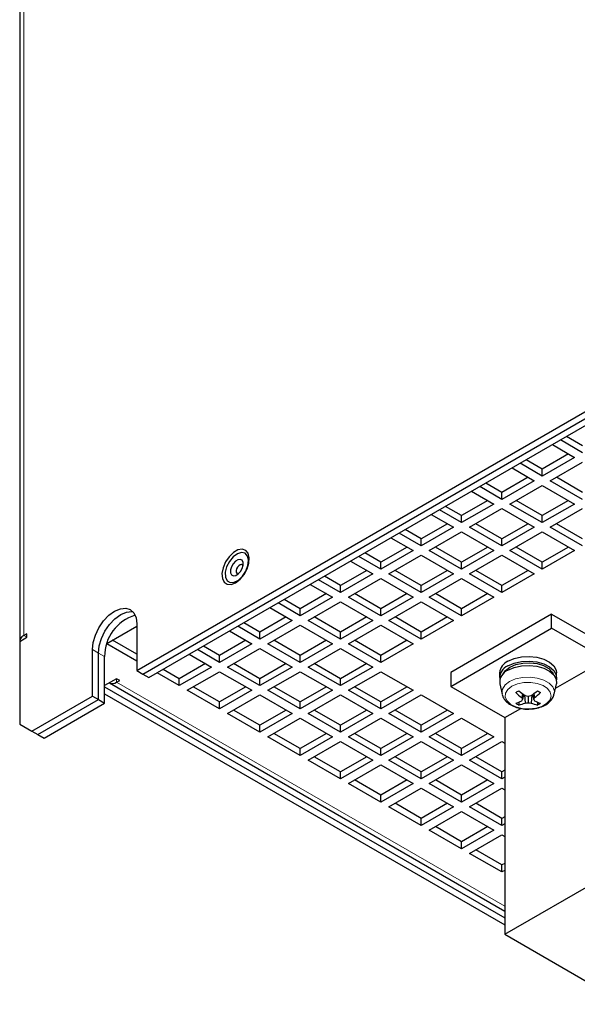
# Model space of a CAD drawing. Header units: millimetres. Extents: x 5 to 418, y 2 to 292.
# Tile 12 of 16: x 323 to 349, y 105 to 152. Entities that reach past the tile are written whole.
import ezdxf

# ---------------------------------------------------------------- set-up
doc = ezdxf.new("R2010")
doc.units = ezdxf.units.MM

msp = doc.modelspace()

# ---------------------------------------------------------------- linework, layer by layer
at = {"color": 7, "linetype": 'Continuous', "lineweight": 25}
for p, q in [((322.7371, 170.3545), (322.7371, 122.4507)), ((328.2121, 121.0893), (354.4222, 136.2201)), ((328.495, 120.926), (354.7051, 136.0568)), ((328.7778, 120.7627), (354.9879, 135.8935)), ((347.6346, 131.6485), (348.6711, 131.0502)), ((349.0482, 131.2679), (348.0118, 131.8663)), ((349.0482, 131.5946), (348.2947, 132.0296)), ((348.3882, 131.2135), (347.1626, 130.506)), ((347.1626, 130.1794), (346.1262, 130.7777)), ((347.1626, 130.506), (346.409, 130.941)), ((348.6711, 131.0502), (347.1626, 130.1794)), ((347.5397, 129.9617), (349.0482, 130.8325)), ((345.749, 130.56), (346.7855, 129.9617)), ((347.1626, 130.1794), (347.1626, 130.506)), ((345.277, 129.4175), (344.5234, 129.8525)), ((346.5026, 130.125), (345.277, 129.4175)), ((346.7855, 129.9617), (345.277, 129.0909)), ((349.0482, 129.0909), (347.5397, 129.9617)), ((349.0482, 129.4175), (347.8226, 130.125)), ((343.8634, 129.4715), (344.8998, 128.8731)), ((345.277, 129.0909), (344.2405, 129.6892)), ((345.277, 129.0909), (345.277, 129.4175)), ((345.6541, 128.8731), (347.1626, 129.744)), ((347.1626, 129.744), (348.6711, 128.8731)), ((344.617, 129.0365), (343.3913, 128.3289)), ((344.8998, 128.8731), (343.3913, 128.0023)), ((347.1626, 128.0023), (345.6541, 128.8731)), ((347.1626, 128.3289), (345.937, 129.0365)), ((348.3882, 129.0365), (347.1626, 128.3289)), ((348.6711, 128.8731), (347.1626, 128.0023)), ((343.3913, 128.0023), (342.3549, 128.6006)), ((343.3913, 128.3289), (342.6378, 128.7639)), ((343.7685, 127.7846), (345.277, 128.6554)), ((345.277, 128.6554), (346.7855, 127.7846)), ((347.5397, 127.7846), (349.0482, 128.6554)), ((342.7313, 127.9479), (341.5057, 127.2404)), ((341.9778, 128.3829), (343.0142, 127.7846)), ((343.3913, 128.0023), (343.3913, 128.3289)), ((345.277, 127.2404), (344.0514, 127.9479)), ((346.5026, 127.9479), (345.277, 127.2404)), ((347.1626, 128.0023), (347.1626, 128.3289)), ((349.0482, 127.2404), (347.8226, 127.9479)), ((341.5057, 126.9138), (340.4693, 127.5121)), ((341.5057, 127.2404), (340.7522, 127.6754)), ((343.0142, 127.7846), (341.5057, 126.9138)), ((341.8829, 126.6961), (343.3913, 127.5669)), ((343.3913, 127.5669), (344.8998, 126.6961)), ((345.277, 126.9138), (343.7685, 127.7846)), ((346.7855, 127.7846), (345.277, 126.9138)), ((345.6541, 126.6961), (347.1626, 127.5669)), ((347.1626, 127.5669), (348.6711, 126.6961)), ((349.0482, 126.9138), (347.5397, 127.7846)), ((340.0922, 127.2944), (341.1286, 126.6961)), ((341.5057, 126.9138), (341.5057, 127.2404)), ((345.277, 126.9138), (345.277, 127.2404)), ((339.6201, 126.1518), (338.8666, 126.5868)), ((340.8457, 126.8594), (339.6201, 126.1518)), ((341.1286, 126.6961), (339.6201, 125.8252)), ((343.3913, 125.8252), (341.8829, 126.6961)), ((343.3913, 126.1518), (342.1657, 126.8594)), ((344.617, 126.8594), (343.3913, 126.1518)), ((344.8998, 126.6961), (343.3913, 125.8252)), ((347.1626, 125.8252), (345.6541, 126.6961)), ((347.1626, 126.1518), (345.937, 126.8594)), ((348.3882, 126.8594), (347.1626, 126.1518)), ((348.6711, 126.6961), (347.1626, 125.8252)), ((338.2066, 126.2058), (339.243, 125.6075)), ((339.6201, 125.8252), (338.5837, 126.4235)), ((339.6201, 125.8252), (339.6201, 126.1518)), ((339.9972, 125.6075), (341.5057, 126.4783)), ((341.5057, 126.4783), (343.0142, 125.6075)), ((343.3913, 125.8252), (343.3913, 126.1518)), ((343.7685, 125.6075), (345.277, 126.4783)), ((345.277, 126.4783), (346.7855, 125.6075)), ((347.1626, 125.8252), (347.1626, 126.1518)), ((338.9601, 125.7708), (337.7345, 125.0633)), ((341.5057, 125.0633), (340.2801, 125.7708)), ((342.7313, 125.7708), (341.5057, 125.0633)), ((345.277, 125.0633), (344.0514, 125.7708)), ((346.5026, 125.7708), (345.277, 125.0633)), ((337.7345, 124.7367), (336.6981, 125.335)), ((337.7345, 125.0633), (336.981, 125.4983)), ((339.243, 125.6075), (337.7345, 124.7367)), ((338.1116, 124.519), (339.6201, 125.3898)), ((339.6201, 125.3898), (341.1286, 124.519)), ((341.5057, 124.7367), (339.9972, 125.6075)), ((343.0142, 125.6075), (341.5057, 124.7367)), ((341.8829, 124.519), (343.3913, 125.3898)), ((343.3913, 125.3898), (344.8998, 124.519)), ((345.277, 124.7367), (343.7685, 125.6075)), ((346.7855, 125.6075), (345.277, 124.7367)), ((336.3209, 125.1173), (337.3574, 124.519)), ((337.7345, 124.7367), (337.7345, 125.0633)), ((341.5057, 124.7367), (341.5057, 125.0633)), ((345.277, 124.7367), (345.277, 125.0633)), ((335.8489, 123.9747), (335.0953, 124.4098)), ((337.0745, 124.6823), (335.8489, 123.9747)), ((337.3574, 124.519), (335.8489, 123.6481)), ((336.226, 123.4304), (337.7345, 124.3013)), ((337.7345, 124.3013), (339.243, 123.4304)), ((339.6201, 123.6481), (338.1116, 124.519)), ((339.6201, 123.9747), (338.3945, 124.6823)), ((340.8457, 124.6823), (339.6201, 123.9747)), ((341.1286, 124.519), (339.6201, 123.6481)), ((339.9972, 123.4304), (341.5057, 124.3013)), ((341.5057, 124.3013), (343.0142, 123.4304)), ((343.3913, 123.6481), (341.8829, 124.519)), ((343.3913, 123.9747), (342.1657, 124.6823)), ((344.617, 124.6823), (343.3913, 123.9747)), ((344.8998, 124.519), (343.3913, 123.6481)), ((334.4353, 124.0287), (335.4718, 123.4304)), ((335.8489, 123.6481), (334.8124, 124.2464)), ((335.8489, 123.6481), (335.8489, 123.9747)), ((339.6201, 123.6481), (339.6201, 123.9747)), ((343.3913, 123.6481), (343.3913, 123.9747)), ((335.1889, 123.5937), (333.9633, 122.8862)), ((335.4718, 123.4304), (333.9633, 122.5596)), ((337.7345, 122.5596), (336.226, 123.4304)), ((337.7345, 122.8862), (336.5089, 123.5937)), ((338.9601, 123.5937), (337.7345, 122.8862)), ((339.243, 123.4304), (337.7345, 122.5596)), ((341.5057, 122.5596), (339.9972, 123.4304)), ((341.5057, 122.8862), (340.2801, 123.5937)), ((342.7313, 123.5937), (341.5057, 122.8862)), ((343.0142, 123.4304), (341.5057, 122.5596)), ((347.5963, 123.7243), (342.8822, 121.003)), ((347.5963, 123.0711), (347.5963, 123.7243)), ((347.5963, 123.7243), (366.5845, 112.7627)), ((326.8171, 122.353), (328.2121, 123.1583)), ((328.2121, 123.2667), (328.2121, 121.0893)), ((332.5497, 122.9402), (333.5861, 122.3419)), ((333.9633, 122.5596), (332.9268, 123.1579)), ((333.9633, 122.8862), (333.2097, 123.3212)), ((333.9633, 122.5596), (333.9633, 122.8862)), ((334.3404, 122.3419), (335.8489, 123.2127)), ((335.8489, 123.2127), (337.3574, 122.3419)), ((337.7345, 122.5596), (337.7345, 122.8862)), ((338.1116, 122.3419), (339.6201, 123.2127)), ((339.6201, 123.2127), (341.1286, 122.3419)), ((341.5057, 122.5596), (341.5057, 122.8862)), ((342.8822, 120.3497), (347.5963, 123.0711)), ((350.123, 121.6124), (347.5963, 123.0711)), ((322.7438, 122.4507), (323.0738, 122.6412)), ((322.7438, 122.4507), (322.7438, 118.5857)), ((323.0738, 122.8045), (322.9324, 122.7229)), ((323.0738, 122.6412), (323.0738, 122.8045)), ((328.2121, 121.8521), (327.0808, 122.5052)), ((333.3032, 122.5052), (332.0776, 121.7977)), ((335.8489, 121.7977), (334.6233, 122.5052)), ((337.0745, 122.5052), (335.8489, 121.7977)), ((339.6201, 121.7977), (338.3945, 122.5052)), ((340.8457, 122.5052), (339.6201, 121.7977)), ((326.1379, 119.8919), (326.1379, 122.0693)), ((328.2121, 121.5255), (326.8107, 122.3345)), ((332.0776, 121.471), (331.0412, 122.0694)), ((332.0776, 121.7977), (331.3241, 122.2327)), ((333.5861, 122.3419), (332.0776, 121.471)), ((332.4548, 121.2533), (333.9633, 122.1242)), ((333.9633, 122.1242), (335.4718, 121.2533)), ((335.8489, 121.471), (334.3404, 122.3419)), ((337.3574, 122.3419), (335.8489, 121.471)), ((336.226, 121.2533), (337.7345, 122.1242)), ((337.7345, 122.1242), (339.243, 121.2533)), ((339.6201, 121.471), (338.1116, 122.3419)), ((341.1286, 122.3419), (339.6201, 121.471)), ((326.4208, 119.7286), (326.4208, 121.9061)), ((326.7036, 119.5653), (326.7036, 121.7428)), ((330.6641, 121.8517), (331.7005, 121.2533)), ((332.0776, 121.471), (332.0776, 121.7977)), ((335.8489, 121.471), (335.8489, 121.7977)), ((339.6201, 121.471), (339.6201, 121.7977)), ((347.7821, 120.2611), (350.123, 121.6124)), ((328.2121, 121.0893), (328.495, 120.926)), ((330.192, 120.7091), (329.4385, 121.1441)), ((331.4176, 121.4166), (330.192, 120.7091)), ((331.7005, 121.2533), (330.192, 120.3825)), ((330.5691, 120.1648), (332.0776, 121.0356)), ((332.0776, 121.0356), (333.5861, 120.1648)), ((333.9633, 120.3825), (332.4548, 121.2533)), ((333.9633, 120.7091), (332.7377, 121.4166)), ((335.1889, 121.4166), (333.9633, 120.7091)), ((335.4718, 121.2533), (333.9633, 120.3825)), ((334.3404, 120.1648), (335.8489, 121.0356)), ((335.8489, 121.0356), (337.3574, 120.1648)), ((337.7345, 120.3825), (336.226, 121.2533)), ((337.7345, 120.7091), (336.5089, 121.4166)), ((338.9601, 121.4166), (337.7345, 120.7091)), ((339.243, 121.2533), (337.7345, 120.3825)), ((338.1116, 120.1648), (339.6201, 121.0356)), ((339.6201, 121.0356), (341.1286, 120.1648)), ((327.2693, 120.7091), (326.7036, 120.3825)), ((327.4107, 120.6274), (327.2693, 120.7091)), ((327.2693, 120.5458), (327.4107, 120.6274)), ((328.495, 120.926), (328.7778, 120.7627)), ((330.192, 120.3825), (329.1556, 120.9808)), ((330.192, 120.3825), (330.192, 120.7091)), ((333.9633, 120.3825), (333.9633, 120.7091)), ((337.7345, 120.3825), (337.7345, 120.7091)), ((342.8822, 121.003), (342.8822, 120.3497)), ((345.1693, 120.9811), (345.1693, 120.7633)), ((347.836, 120.7633), (347.836, 120.9811)), ((326.7036, 120.3281), (345.409, 109.5297)), ((326.936, 120.5128), (345.409, 109.8486)), ((332.0776, 119.294), (330.5691, 120.1648)), ((332.0776, 119.6206), (330.852, 120.3281)), ((333.3032, 120.3281), (332.0776, 119.6206)), ((333.5861, 120.1648), (332.0776, 119.294)), ((335.8489, 119.294), (334.3404, 120.1648)), ((335.8489, 119.6206), (334.6233, 120.3281)), ((337.0745, 120.3281), (335.8489, 119.6206)), ((337.3574, 120.1648), (335.8489, 119.294)), ((339.6201, 119.294), (338.1116, 120.1648)), ((339.6201, 119.6206), (338.3945, 120.3281)), ((340.8457, 120.3281), (339.6201, 119.6206)), ((341.1286, 120.1648), (339.6201, 119.294)), ((342.8822, 120.3497), (345.409, 118.8911)), ((345.1797, 120.4605), (345.2828, 119.9865)), ((347.7224, 119.9865), (347.8256, 120.4605)), ((323.3095, 118.2591), (326.1379, 119.8919)), ((323.5924, 118.0958), (326.4208, 119.7286)), ((326.1379, 119.8919), (326.4208, 119.7286)), ((326.4208, 119.7286), (326.7036, 119.5653)), ((326.7036, 120.0015), (345.409, 109.2031)), ((332.4548, 119.0762), (333.9633, 119.9471)), ((333.9633, 119.9471), (335.4718, 119.0762)), ((336.226, 119.0762), (337.7345, 119.9471)), ((337.7345, 119.9471), (339.243, 119.0762)), ((339.9972, 119.0762), (341.5057, 119.9471)), ((341.5057, 119.9471), (343.0142, 119.0762)), ((346.2352, 120.0135), (346.2011, 119.825)), ((346.2906, 119.9728), (346.2384, 119.7398)), ((346.3276, 119.9464), (346.3657, 119.5719)), ((346.5026, 119.8923), (346.5026, 119.5872)), ((346.6776, 119.9464), (346.6396, 119.5719)), ((346.7146, 119.9728), (346.7669, 119.7398)), ((346.77, 120.0135), (346.8041, 119.825)), ((323.8752, 117.9325), (326.7036, 119.5653)), ((332.0776, 119.294), (332.0776, 119.6206)), ((333.9633, 118.532), (332.7377, 119.2396)), ((335.1889, 119.2396), (333.9633, 118.532)), ((335.8489, 119.294), (335.8489, 119.6206)), ((337.7345, 118.532), (336.5089, 119.2396)), ((338.9601, 119.2396), (337.7345, 118.532)), ((339.6201, 119.294), (339.6201, 119.6206)), ((341.5057, 118.532), (340.2801, 119.2396)), ((342.7313, 119.2396), (341.5057, 118.532)), ((345.409, 118.8911), (346.1563, 119.3225)), ((346.0689, 119.6103), (346.0689, 119.4767)), ((346.9363, 119.6103), (346.9363, 119.4767)), ((333.9633, 118.2054), (332.4548, 119.0762)), ((335.4718, 119.0762), (333.9633, 118.2054)), ((334.3404, 117.9877), (335.8489, 118.8585)), ((335.8489, 118.8585), (337.3574, 117.9877)), ((337.7345, 118.2054), (336.226, 119.0762)), ((339.243, 119.0762), (337.7345, 118.2054)), ((338.1116, 117.9877), (339.6201, 118.8585)), ((339.6201, 118.8585), (341.1286, 117.9877)), ((341.5057, 118.2054), (339.9972, 119.0762)), ((343.0142, 119.0762), (341.5057, 118.2054)), ((341.8829, 117.9877), (343.3913, 118.8585)), ((343.3913, 118.8585), (344.8998, 117.9877)), ((345.409, 118.8911), (345.409, 108.766)), ((322.7438, 118.5857), (323.3095, 118.2591)), ((333.9633, 118.2054), (333.9633, 118.532)), ((337.7345, 118.2054), (337.7345, 118.532)), ((341.5057, 118.2054), (341.5057, 118.532)), ((323.3095, 118.2591), (323.5924, 118.0958)), ((323.5924, 118.0958), (323.8752, 117.9325)), ((335.8489, 117.1169), (334.3404, 117.9877)), ((335.8489, 117.4435), (334.6233, 118.151)), ((337.0745, 118.151), (335.8489, 117.4435)), ((337.3574, 117.9877), (335.8489, 117.1169)), ((339.6201, 117.1169), (338.1116, 117.9877)), ((339.6201, 117.4435), (338.3945, 118.151)), ((340.8457, 118.151), (339.6201, 117.4435)), ((341.1286, 117.9877), (339.6201, 117.1169)), ((343.3913, 117.1169), (341.8829, 117.9877)), ((343.3913, 117.4435), (342.1657, 118.151)), ((344.617, 118.151), (343.3913, 117.4435)), ((344.8998, 117.9877), (343.3913, 117.1169)), ((335.8489, 117.1169), (335.8489, 117.4435)), ((336.226, 116.8992), (337.7345, 117.77)), ((337.7345, 117.77), (339.243, 116.8992)), ((339.6201, 117.1169), (339.6201, 117.4435)), ((339.9972, 116.8992), (341.5057, 117.77)), ((341.5057, 117.77), (343.0142, 116.8992)), ((343.3913, 117.1169), (343.3913, 117.4435)), ((343.7685, 116.8992), (345.277, 117.77)), ((345.277, 117.77), (345.409, 117.6938)), ((337.7345, 116.0283), (336.226, 116.8992)), ((337.7345, 116.3549), (336.5089, 117.0625)), ((338.9601, 117.0625), (337.7345, 116.3549)), ((339.243, 116.8992), (337.7345, 116.0283)), ((341.5057, 116.0283), (339.9972, 116.8992)), ((341.5057, 116.3549), (340.2801, 117.0625)), ((342.7313, 117.0625), (341.5057, 116.3549)), ((343.0142, 116.8992), (341.5057, 116.0283)), ((345.277, 116.0283), (343.7685, 116.8992)), ((345.277, 116.3549), (344.0514, 117.0625)), ((338.1116, 115.8106), (339.6201, 116.6814)), ((339.6201, 116.6814), (341.1286, 115.8106)), ((341.8829, 115.8106), (343.3913, 116.6814)), ((343.3913, 116.6814), (344.8998, 115.8106)), ((337.7345, 116.0283), (337.7345, 116.3549)), ((339.6201, 115.2664), (338.3945, 115.9739)), ((340.8457, 115.9739), (339.6201, 115.2664)), ((341.5057, 116.0283), (341.5057, 116.3549)), ((343.3913, 115.2664), (342.1657, 115.9739)), ((344.617, 115.9739), (343.3913, 115.2664)), ((345.409, 116.4311), (345.277, 116.3549)), ((345.277, 116.0283), (345.277, 116.3549)), ((345.409, 116.1045), (345.277, 116.0283)), ((339.6201, 114.9398), (338.1116, 115.8106)), ((341.1286, 115.8106), (339.6201, 114.9398)), ((339.9972, 114.7221), (341.5057, 115.5929)), ((341.5057, 115.5929), (343.0142, 114.7221)), ((343.3913, 114.9398), (341.8829, 115.8106)), ((344.8998, 115.8106), (343.3913, 114.9398)), ((343.7685, 114.7221), (345.277, 115.5929)), ((345.277, 115.5929), (345.409, 115.5167)), ((339.6201, 114.9398), (339.6201, 115.2664)), ((343.3913, 114.9398), (343.3913, 115.2664)), ((341.5057, 113.8512), (339.9972, 114.7221)), ((341.5057, 114.1778), (340.2801, 114.8854)), ((342.7313, 114.8854), (341.5057, 114.1778)), ((343.0142, 114.7221), (341.5057, 113.8512)), ((345.277, 113.8512), (343.7685, 114.7221)), ((345.277, 114.1778), (344.0514, 114.8854)), ((341.5057, 113.8512), (341.5057, 114.1778)), ((341.8829, 113.6335), (343.3913, 114.5044)), ((343.3913, 114.5044), (344.8998, 113.6335)), ((345.409, 114.254), (345.277, 114.1778)), ((345.277, 113.8512), (345.277, 114.1778)), ((343.3913, 113.0893), (342.1657, 113.7968)), ((344.617, 113.7968), (343.3913, 113.0893)), ((345.409, 113.9274), (345.277, 113.8512)), ((343.3913, 112.7627), (341.8829, 113.6335)), ((344.8998, 113.6335), (343.3913, 112.7627)), ((343.7685, 112.545), (345.277, 113.4158)), ((345.277, 113.4158), (345.409, 113.3396)), ((343.3913, 112.7627), (343.3913, 113.0893)), ((345.277, 111.6741), (343.7685, 112.545)), ((345.277, 112.0008), (344.0514, 112.7083)), ((345.409, 112.077), (345.277, 112.0008)), ((345.277, 111.6741), (345.277, 112.0008)), ((345.409, 111.7503), (345.277, 111.6741)), ((345.409, 108.766), (350.123, 111.4873)), ((345.409, 108.766), (351.0857, 105.4889))]:
    msp.add_line(p, q, dxfattribs=at)
at = {"color": 7, "linetype": 'Continuous', "lineweight": 18}
for p, q in [((322.9324, 170.6266), (322.9324, 122.7229)), ((323.0738, 122.6412), (322.9324, 122.7229)), ((326.1379, 122.0693), (326.4208, 121.9061)), ((326.4208, 121.9061), (326.7036, 121.7428)), ((327.2693, 120.7091), (327.2693, 120.5458)), ((327.2693, 120.5458), (345.409, 110.074))]:
    msp.add_line(p, q, dxfattribs=at)
at = {"color": 7, "linetype": 'Continuous', "lineweight": 25, "flags": 128}
for points in [[(332.8319, 125.1933), (333.0401, 125.3536), (333.2257, 125.5768), (333.3686, 125.8386), (333.4534, 126.1107), (333.4708, 126.3636), (333.419, 126.57), (333.3036, 126.7074), (333.137, 126.7609), (332.9374, 126.7248), (332.7264, 126.603), (332.5268, 126.4086), (332.3602, 126.1628), (332.2448, 125.8921), (332.193, 125.626), (332.2104, 125.3931), (332.2952, 125.2189), (332.4381, 125.1221), (332.6237, 125.1133), (332.8319, 125.1933)], [(332.353, 125.4548), (332.4327, 125.2877), (332.5737, 125.2037), (332.7568, 125.214), (332.9575, 125.3173), (333.1486, 125.4995), (333.3042, 125.7362), (333.4034, 125.9953), (333.4328, 126.2418), (333.3883, 126.4424), (333.2761, 126.5702), (333.1112, 126.6077), (332.916, 126.5499), (332.7167, 126.4046), (332.5404, 126.1916), (332.4108, 125.9394), (332.3454, 125.6822), (332.353, 125.4548)], [(332.5967, 125.6592), (332.6439, 125.5642), (332.728, 125.5207), (332.8362, 125.5353), (332.952, 125.6057), (333.0578, 125.7213), (333.1376, 125.8644), (333.179, 126.0133), (333.176, 126.1453), (333.1288, 126.2403), (333.0447, 126.2838), (332.9365, 126.2692), (332.8207, 126.1988), (332.7148, 126.0832), (332.6351, 125.9401), (332.5936, 125.7912), (332.5967, 125.6592)], [(333.1735, 125.9804), (333.153, 126.0138), (333.1063, 126.038), (333.0462, 126.0299), (332.9818, 125.9908), (332.923, 125.9266), (332.8787, 125.8471), (332.8557, 125.7644), (332.8574, 125.691)], [(332.8574, 125.691), (332.8836, 125.6383), (332.9303, 125.6141), (332.9622, 125.6145)], [(326.1379, 122.0693), (326.1733, 122.3997), (326.2769, 122.7483), (326.4417, 123.0915), (326.6565, 123.4058), (326.9066, 123.6699), (327.175, 123.8656), (327.4435, 123.9798), (327.6936, 124.0045), (327.9084, 123.9382), (328.0732, 123.7853), (328.1768, 123.5563), (328.2121, 123.2667)], [(326.4208, 121.9061), (326.4561, 122.2364), (326.5597, 122.5851), (326.7245, 122.9282), (326.9393, 123.2425), (327.1895, 123.5066), (327.4579, 123.7023), (327.7263, 123.8165), (327.9764, 123.8412), (328.036, 123.8328)], [(326.4208, 121.9061), (326.4561, 122.2364), (326.5597, 122.5851), (326.7245, 122.9282), (326.9393, 123.2425), (327.1895, 123.5066), (327.4579, 123.7023), (327.7263, 123.8165), (327.9764, 123.8412), (328.036, 123.8328)], [(345.5598, 121.5254), (345.8491, 121.652), (346.1869, 121.7289), (346.5481, 121.7504), (346.906, 121.7147), (347.2339, 121.6247), (347.5076, 121.487), (347.7067, 121.3117), (347.8166, 121.1119), (347.836, 120.9811)], [(345.5598, 121.3076), (345.8491, 121.4343), (346.1869, 121.5112), (346.5481, 121.5326), (346.906, 121.497), (347.2339, 121.407), (347.5076, 121.2692), (347.7067, 121.0939), (347.8166, 120.8941), (347.829, 120.6846), (347.8239, 120.6599)], [(345.3387, 120.932), (345.4494, 121.0953), (345.6541, 121.2532)], [(345.5598, 121.1008), (345.8491, 121.2274), (346.1869, 121.3043), (346.5481, 121.3258), (346.906, 121.2901), (347.2339, 121.2001), (347.5076, 121.0624), (347.7067, 120.8871), (347.8166, 120.6873), (347.829, 120.4778), (347.8256, 120.4605)], [(345.6541, 121.2532), (345.9275, 121.3714), (346.2475, 121.4403), (346.5882, 121.4543), (346.922, 121.4124), (347.2218, 121.3179), (347.4633, 121.1785), (347.627, 121.0054), (347.6665, 120.932)]]:
    msp.add_lwpolyline(points, dxfattribs=at)
at = {"color": 7, "linetype": 'Continuous', "lineweight": 18, "flags": 128}
for points in [[(345.2828, 119.9865), (345.2764, 120.0244), (345.3014, 120.2259), (345.4236, 120.4151), (345.6333, 120.5768), (345.9134, 120.6979), (346.2413, 120.7685), (346.5903, 120.7829), (346.9322, 120.74), (347.2393, 120.6432), (347.4868, 120.5003), (347.6545, 120.323), (347.7288, 120.1256), (347.7224, 119.9865)], [(345.7431, 120.352), (345.5529, 120.2033), (345.4472, 120.0288), (345.4352, 119.8441), (345.5181, 119.6656), (345.6884, 119.509), (345.9311, 119.3885), (346.2246, 119.3146), (346.5428, 119.2939), (346.8574, 119.3282), (347.1405, 119.4146), (347.3669, 119.5453), (347.5165, 119.7087), (347.576, 119.8903), (347.5402, 120.074), (347.4121, 120.2434), (347.2033, 120.3835), (346.9322, 120.4819), (346.6229, 120.5297), (346.3029, 120.5228), (346.0007, 120.4618), (345.7431, 120.352)]]:
    msp.add_lwpolyline(points, dxfattribs=at)
at = {"color": 7, "linetype": 'Continuous', "lineweight": 25}
for centre, radius, start, end in [((328.7171, 121.7494), 2.0135, 106.8211, 180.1878), ((323.0444, 122.4405), 0.3038, 111.63414, 188.36049), ((345.8307, 120.9188), 0.6643, 114.06265, 174.61721), ((345.7795, 120.5373), 0.6047, 111.30519, 187.29682), ((345.7782, 120.7456), 0.6029, 111.2332, 188.17385), ((327.074, 120.8184), 0.3353, 245.69288, 305.61758), ((344.4556, 122.7721), 3.0833, 298.44366, 301.55097), ((348.6938, 123.3042), 4.1077, 230.28162, 235.47449), ((344.3115, 123.3042), 4.1077, 304.52551, 309.71838), ((348.5497, 122.7721), 3.0833, 238.44903, 241.55634), ((347.804, 121.9867), 2.6912, 225.68966, 233.44312), ((345.3159, 121.5537), 2.0841, 286.96695, 295.13305), ((348.3602, 120.7181), 2.3366, 202.47348, 204.75362), ((342.3853, 121.6617), 4.3058, 332.39969, 333.48929), ((347.1754, 123.5794), 3.748, 257.52253, 259.65842), ((345.8298, 123.5794), 3.748, 280.34158, 282.47747), ((344.645, 120.7181), 2.3366, 335.24638, 337.52652), ((350.6199, 121.6617), 4.3058, 206.51071, 207.60031), ((345.2012, 121.9867), 2.6912, 306.55688, 314.31034), ((347.6893, 121.5537), 2.0841, 244.86695, 253.03305), ((347.0755, 121.3874), 2.1597, 237.7843, 242.22108), ((345.7026, 121.1287), 1.6921, 282.50242, 293.06957), ((346.1252, 122.3337), 2.7723, 274.97717, 277.8256), ((346.8801, 122.3337), 2.7723, 262.1744, 265.02283), ((347.3026, 121.1287), 1.6921, 246.93043, 257.49758), ((345.9298, 121.3874), 2.1597, 297.77892, 302.2157)]:
    msp.add_arc(centre, radius, start, end, dxfattribs=at)
for points, knots in [([(345.2955, 119.976), (345.3039, 119.935), (345.3271, 119.8224), (345.4476, 119.6629), (345.6357, 119.5052), (345.8875, 119.382), (346.1853, 119.3084), (346.4138, 119.2789), (346.5311, 119.2899), (346.5421, 119.291)], [0, 0, 0, 0, 0.0919272, 0.2528439, 0.4226027, 0.6048177, 0.792799, 0.9805113, 1, 1, 1, 1]), ([(346.5421, 119.291), (346.6386, 119.2961), (346.8437, 119.3071), (347.137, 119.3902), (347.3942, 119.5193), (347.5812, 119.6891), (347.6901, 119.8465), (347.7065, 119.9491), (347.7112, 119.9787)], [0, 0, 0, 0, 0.1761998, 0.3746411, 0.5770458, 0.7604422, 0.9310962, 1, 1, 1, 1])]:
    msp.add_open_spline(points, degree=3, knots=knots, dxfattribs=at)

doc.saveas('drawing.dxf')
